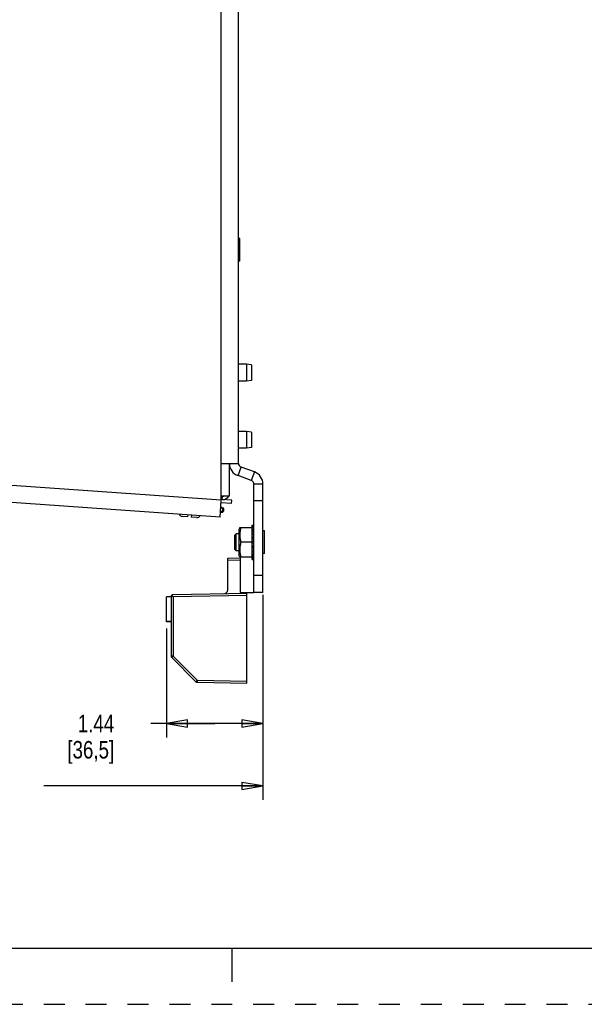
# Model space of a CAD drawing. Header units: inches. Extents: x 0 to 34, y 0 to 22.
# Tile 19 of 26: x 19.6 to 24.6, y 0 to 8.8. Entities that reach past the tile are written whole.
import ezdxf

# ---------------------------------------------------------------- set-up
doc = ezdxf.new("R2010")
doc.units = ezdxf.units.IN
doc.header["$LTSCALE"] = 1.87
doc.header["$MEASUREMENT"] = 0
doc.linetypes.add('HIDDEN', pattern=[0.2, 0.1, -0.1])
doc.layers.get('0').update_dxf_attribs({"linetype": 'CONTINUOUS'})
doc.layers.add('AXIS_PART', color=7, linetype='CONTINUOUS')
doc.layers.add('DEFAULT_2', color=8, linetype='HIDDEN')
doc.styles.get("Standard").update_dxf_attribs({"font": 'txt', "width": 0.8})
doc.dimstyles.new('DIMSTYLE_1', dxfattribs={"dimtxt": 0.15625, "dimasz": 0.1875, "dimexe": 0.18, "dimexo": 0.0625, "dimgap": 0.09, "dimtad": 0, "dimtih": 1, "dimtoh": 1, "dimlfac": 1.666667, "dimzin": 4, "dimdsep": 46, "dimtxsty": 'STANDARD', "dimblk": 'CLOSED', "dimblk1": 'CLOSED', "dimblk2": 'CLOSED', "dimcen": 0.09, "dimadec": 0, "dimazin": 0, "dimtfac": 1, "dimtofl": 0, "dimtmove": 0, "dimatfit": 3, "dimldrblk": 'CLOSED', "dimfxl": 1, "dimtolj": 1, "dimtzin": 4, "dimarcsym": 0})

# ---------------------------------------------------------------- blocks, each defined once
blk = doc.blocks.new('_CLOSED')
at = {"color": 0, "linetype": 'BYBLOCK'}
for p, q in [((0, 0), (-1, 0.167)), ((-1, 0.167), (-1, -0.167)), ((-1, -0.167), (0, 0)), ((-1, 0), (0, 0))]:
    blk.add_line(p, q, dxfattribs=at)
blk = doc.blocks.new('*D3')
at = {"color": 2, "linetype": 'CONTINUOUS'}
for p, q in [((21.7789, 3.6549), (21.7789, 2.3822)), ((20.9167, 3.3539), (20.9167, 2.3822)), ((21.3478, 2.5072), (20.7792, 2.5072)), ((20.9167, 2.5072), (21.3478, 2.5072)), ((21.7789, 2.5072), (21.3478, 2.5072))]:
    blk.add_line(p, q, dxfattribs=at)
at = {"color": 2, "linetype": 'CONTINUOUS', "xscale": 0.1875, "yscale": 0.1875, "zscale": 0.1875, "rotation": 180}
blk.add_blockref('_CLOSED', (20.9167, 2.5072), dxfattribs=at)
at = {"color": 2, "linetype": 'CONTINUOUS', "xscale": 0.1875, "yscale": 0.1875, "zscale": 0.1875}
blk.add_blockref('_CLOSED', (21.7789, 2.5072), dxfattribs=at)
at = {"color": 2, "linetype": 'CONTINUOUS', "insert": (20.451, 2.5853), "char_height": 0.15625, "width": 0.75, "attachment_point": 3, "line_spacing_factor": 0.9}
blk.add_mtext('1.44\\P[36,5]', dxfattribs=at)
blk = doc.blocks.new('*D4')
at = {"color": 2, "linetype": 'CONTINUOUS'}
for p, q in [((21.7789, 3.6549), (21.7789, 1.8247)), ((16.8383, 2.7028), (16.8383, 1.8247)), ((16.8383, 1.9497), (18.793, 1.9497)), ((21.7789, 1.9497), (19.8242, 1.9497))]:
    blk.add_line(p, q, dxfattribs=at)
at = {"color": 2, "linetype": 'CONTINUOUS', "xscale": 0.1875, "yscale": 0.1875, "zscale": 0.1875, "rotation": 180}
blk.add_blockref('_CLOSED', (16.8383, 1.9497), dxfattribs=at)
at = {"color": 2, "linetype": 'CONTINUOUS', "xscale": 0.1875, "yscale": 0.1875, "zscale": 0.1875}
blk.add_blockref('_CLOSED', (21.7789, 1.9497), dxfattribs=at)
at = {"color": 2, "linetype": 'CONTINUOUS', "insert": (19.1211, 2.0278), "char_height": 0.15625, "width": 0.875, "attachment_point": 2, "line_spacing_factor": 0.9}
blk.add_mtext('8.23\\P[209,2]', dxfattribs=at)

msp = doc.modelspace()

# ---------------------------------------------------------------- linework, layer by layer
at = {"color": 3, "linetype": 'CONTINUOUS'}
for p, q in [((21.4069, 4.5004), (21.4069, 17.3409)), ((21.5599, 4.8299), (21.5599, 16.9379)), ((21.4069, 4.5004), (17.5519, 4.77)), ((21.4069, 4.8299), (21.5599, 4.8299)), ((21.7019, 4.753), (21.5836, 4.796)), ((21.3964, 4.3508), (17.5414, 4.6203)), ((21.7789, 3.6772), (21.7789, 4.643)), ((21.3964, 4.3508), (21.4069, 4.5004)), ((21.418, 4.5353), (21.4069, 4.5361)), ((21.5004, 4.5009), (21.4074, 4.5074))]:
    msp.add_line(p, q, dxfattribs=at)
at = {"color": 7, "linetype": 'CONTINUOUS'}
for p, q in [((21.5719, 6.8383), (21.5599, 6.8383)), ((21.5719, 6.6361), (21.5719, 6.8383)), ((21.5719, 6.6361), (21.5599, 6.6361)), ((21.6331, 5.7143), (21.5599, 5.7143)), ((21.6751, 5.7084), (21.6331, 5.7143)), ((21.6331, 5.7143), (21.6331, 5.5643)), ((21.6751, 5.7084), (21.6751, 5.5702)), ((21.6331, 5.5643), (21.5599, 5.5643)), ((21.6751, 5.5702), (21.6331, 5.5643)), ((21.6331, 5.1143), (21.5599, 5.1143)), ((21.6751, 5.1084), (21.6331, 5.1143)), ((21.6331, 5.1143), (21.6331, 4.9643)), ((21.6751, 5.1084), (21.6751, 4.9702)), ((21.6331, 4.9643), (21.5599, 4.9643)), ((21.6751, 4.9702), (21.6331, 4.9643)), ((21.4789, 4.5413), (21.4789, 4.8299)), ((21.5559, 4.7199), (21.5836, 4.796)), ((21.7019, 4.753), (21.6742, 4.6768)), ((21.6742, 4.6768), (21.5559, 4.7199)), ((21.7789, 4.643), (21.6979, 4.643)), ((21.6979, 3.6772), (21.6979, 4.643)), ((21.4069, 4.5413), (21.4789, 4.5413)), ((21.416, 4.5066), (21.418, 4.5353)), ((21.4984, 4.4721), (21.5004, 4.5009)), ((21.7789, 4.4942), (21.6979, 4.4942)), ((21.4024, 4.4365), (21.4103, 4.4359)), ((21.4984, 4.4721), (21.4054, 4.4786)), ((21.1085, 4.352), (21.0582, 4.3556)), ((21.1085, 4.352), (21.1098, 4.3708)), ((21.1397, 4.3687), (21.1384, 4.35)), ((21.1887, 4.3464), (21.1384, 4.35)), ((21.3995, 4.3941), (21.4074, 4.3935)), ((21.5716, 4.2565), (21.5653, 4.2416)), ((21.5653, 4.0081), (21.5653, 4.2416)), ((21.5715, 4.2563), (21.6811, 4.2563)), ((21.6811, 4.2776), (21.6979, 4.2776)), ((21.6811, 3.9721), (21.6811, 4.2776)), ((21.6811, 4.2747), (21.6979, 4.2747)), ((21.6811, 4.2701), (21.6979, 4.2701)), ((21.6811, 4.2615), (21.6979, 4.2615)), ((21.6811, 4.2528), (21.6979, 4.2528)), ((21.6811, 4.2391), (21.6979, 4.2391)), ((21.6811, 4.2267), (21.6979, 4.2267)), ((21.7909, 4.226), (21.7789, 4.226)), ((21.7909, 4.0238), (21.7909, 4.226)), ((21.5287, 4.1879), (21.5407, 4.1999)), ((21.5287, 4.0619), (21.5287, 4.1879)), ((21.5653, 4.1999), (21.5407, 4.1999)), ((21.5407, 4.0499), (21.5407, 4.1999)), ((21.6811, 4.2088), (21.6979, 4.2088)), ((21.6811, 4.194), (21.6979, 4.194)), ((21.6811, 4.1937), (21.6979, 4.1937)), ((21.6811, 4.1728), (21.6979, 4.1728)), ((21.6811, 4.1644), (21.6979, 4.1644)), ((21.6811, 4.1559), (21.6979, 4.1559)), ((21.6811, 4.1336), (21.6979, 4.1336)), ((21.6811, 4.1321), (21.6979, 4.1321)), ((21.5287, 4.0619), (21.5407, 4.0499)), ((21.5653, 4.0499), (21.5407, 4.0499)), ((21.6811, 4.1249), (21.5816, 4.1249)), ((21.6811, 4.1177), (21.6979, 4.1177)), ((21.6811, 4.1161), (21.6979, 4.1161)), ((21.6811, 4.0938), (21.6979, 4.0938)), ((21.6811, 4.0853), (21.6979, 4.0853)), ((21.6811, 4.0769), (21.6979, 4.0769)), ((21.6811, 4.0561), (21.6979, 4.0561)), ((21.6811, 4.0557), (21.6979, 4.0557)), ((21.4639, 3.9844), (21.5779, 3.9864)), ((21.4639, 3.7008), (21.4639, 3.9844)), ((21.4639, 3.9664), (21.5779, 3.9684)), ((21.5716, 3.9932), (21.5653, 4.0081)), ((21.6811, 3.9935), (21.5715, 3.9935)), ((21.6811, 4.0409), (21.6979, 4.0409)), ((21.6811, 4.023), (21.6979, 4.023)), ((21.6811, 4.0107), (21.6979, 4.0107)), ((21.6811, 3.9969), (21.6979, 3.9969)), ((21.6811, 3.9882), (21.6979, 3.9882)), ((21.6811, 3.9796), (21.6979, 3.9796)), ((21.6811, 3.9751), (21.6979, 3.9751)), ((21.6811, 3.9721), (21.6979, 3.9721)), ((21.7909, 4.0238), (21.7789, 4.0238)), ((21.7789, 3.8272), (21.6979, 3.8272)), ((20.9587, 3.6389), (20.9167, 3.6389)), ((20.9167, 3.4158), (20.9167, 3.6389)), ((20.9587, 3.6389), (20.9587, 3.1095)), ((21.6337, 3.6684), (20.9764, 3.6569)), ((21.6337, 3.6504), (20.9764, 3.6389)), ((20.9764, 3.6389), (20.9764, 3.1095)), ((21.5779, 3.6772), (21.5779, 3.6674)), ((21.6337, 2.8674), (21.6337, 3.6684)), ((21.7789, 3.6772), (21.6979, 3.6772)), ((20.9587, 3.4164), (20.9167, 3.4164)), ((20.9587, 3.4158), (20.9167, 3.4158)), ((20.9764, 3.1095), (20.9587, 3.1095)), ((20.9764, 3.1095), (20.964, 3.0967)), ((20.964, 3.0967), (21.1803, 2.8804)), ((20.9764, 3.1095), (21.1927, 2.8931)), ((21.1927, 2.8931), (21.1803, 2.8804)), ((21.1927, 2.8931), (21.6337, 2.8854)), ((21.1927, 2.8751), (21.6337, 2.8674)), ((0.5, 0.5), (33.5, 0.5)), ((21.5, 0.5), (21.5, 0.2))]:
    msp.add_line(p, q, dxfattribs=at)
for centre, radius, start, end in [((21.5959, 4.8299), 0.117, 180, 250), ((21.6619, 4.643), 0.036, 0, 70), ((21.4201, 4.5653), 0.0588, 267.05641, 335.61916), ((21.4088, 4.4147), 0.0213, 243.4906, 98.85714), ((21.409, 4.4147), 0.0213, 266, 86), ((21.0604, 4.3867), 0.0312, 199.46134, 266), ((21.1909, 4.3776), 0.0312, 266, 332.53866), ((21.4279, 3.7008), 0.036, 271, 360), ((20.9767, 3.6389), 0.018, 91, 180), ((22.6094, 5.3011), 2.3301, 225.06921, 225.50629), ((20.9767, 3.1095), 0.018, 180, 225), ((21.1931, 2.8931), 0.018, 225, 269)]:
    msp.add_arc(centre, radius, start, end, dxfattribs=at)
at = {"color": 3, "linetype": 'CONTINUOUS'}
for centre, radius, start, end in [((21.5959, 4.8299), 0.036, 180, 250), ((21.6619, 4.643), 0.117, 0, 70), ((21.4201, 4.5653), 0.03, 266, 306.3482)]:
    msp.add_arc(centre, radius, start, end, dxfattribs=at)
at = {"color": 7, "linetype": 'CONTINUOUS'}
for points, knots in [([(21.4172, 4.4141), (21.4169, 4.4091), (21.4134, 4.3994), (21.404, 4.3943), (21.3995, 4.3942)], [0, 0, 0, 0, 0.528943, 1, 1, 1, 1]), ([(21.4024, 4.4364), (21.405, 4.436), (21.4084, 4.4343), (21.4111, 4.4319), (21.4117, 4.4312)], [0, 0, 0, 0, 0.740392, 1, 1, 1, 1]), ([(21.5816, 4.2563), (21.58, 4.2509), (21.577, 4.2402), (21.5738, 4.2237), (21.5719, 4.2072), (21.5713, 4.1906), (21.5719, 4.1739), (21.5738, 4.1574), (21.577, 4.141), (21.58, 4.1302), (21.5816, 4.1249)], [0, 0, 0, 0, 0.125622, 0.250714, 0.375448, 0.5, 0.624552, 0.749286, 0.874378, 1, 1, 1, 1]), ([(21.5816, 4.1249), (21.58, 4.1195), (21.577, 4.1088), (21.5738, 4.0923), (21.5719, 4.0758), (21.5713, 4.0592), (21.5719, 4.0425), (21.5738, 4.026), (21.577, 4.0096), (21.58, 3.9988), (21.5816, 3.9935)], [0, 0, 0, 0, 0.125622, 0.250714, 0.375448, 0.5, 0.624552, 0.749286, 0.874378, 1, 1, 1, 1]), ([(21.1927, 2.8931), (21.1927, 2.8919), (21.1927, 2.8896), (21.1926, 2.8863), (21.1926, 2.8837), (21.1926, 2.8817), (21.1926, 2.8804), (21.1926, 2.8792), (21.1926, 2.8782), (21.1926, 2.8773), (21.1926, 2.8765), (21.1927, 2.876), (21.1927, 2.8757), (21.1927, 2.8755), (21.1927, 2.8753), (21.1927, 2.8752), (21.1927, 2.8751), (21.1927, 2.8751), (21.1927, 2.8751)], [0, 0, 0, 0, 0.194815, 0.382504, 0.555253, 0.633997, 0.706655, 0.772546, 0.830989, 0.88141, 0.923375, 0.95646, 0.969556, 0.980324, 0.988748, 0.994816, 0.998531, 1, 1, 1, 1])]:
    msp.add_open_spline(points, degree=3, knots=knots, dxfattribs=at)
for points in [[(21.4117, 4.4312), (21.4137, 4.429), (21.4152, 4.4263), (21.4161, 4.4235)], [(21.4161, 4.4235), (21.4171, 4.4205), (21.4174, 4.4173), (21.4172, 4.4141)]]:
    msp.add_open_spline(points, degree=3, dxfattribs=at)
at = {"layer": 'AXIS_PART', "color": 7, "linetype": 'CONTINUOUS'}
for q in [(21.5779, 3.9935), (21.6979, 3.6772)]:
    msp.add_line((21.5779, 3.6772), q, dxfattribs=at)
at = {"layer": 'DEFAULT_2', "color": 8, "linetype": 'HIDDEN'}
msp.add_line((0, 0), (34, 0), dxfattribs=at)

# ---------------------------------------------------------------- dimensions: what is measured, and where the dimension line sits
at = {"color": 2, "linetype": 'CONTINUOUS'}
for base, p1, picture, middle in [((21.7789, 1.9497), (16.8383, 2.7028), '*D4', (19.1524, 1.8325)), ((21.7789, 2.5072), (20.9167, 3.3539), '*D3', (20.0135, 2.39))]:
    dim = msp.add_linear_dim(base=base, p1=p1, p2=(21.7789, 3.6549), dimstyle='DIMSTYLE_1', dxfattribs=at)
    dim.commit()
    dim.dimension.update_dxf_attribs({"geometry": picture, "text_midpoint": middle, "dimtype": 160})

doc.saveas('drawing.dxf')
